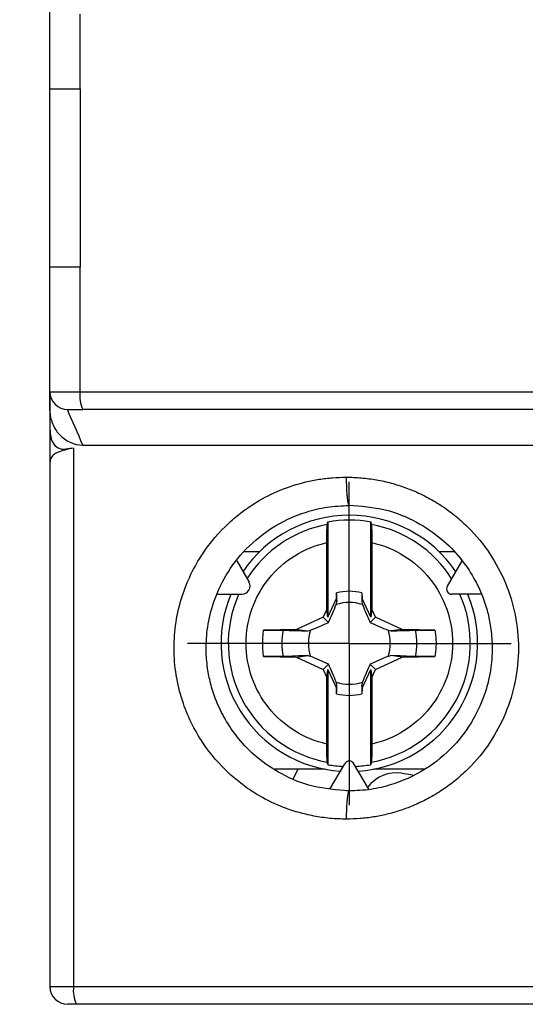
# Model space of a CAD drawing. Header units: inches. Extents: x 0.5 to 21.5, y 0.5 to 16.5.
# Tile 6 of 23: x 15.911 to 16.469, y 6.44 to 7.528. Entities that reach past the tile are written whole.
import ezdxf

# ---------------------------------------------------------------- set-up
doc = ezdxf.new("R2010")
doc.units = ezdxf.units.IN
doc.header["$LTSCALE"] = 2
doc.header["$MEASUREMENT"] = 0
doc.linetypes.add('CENTERX2', pattern=[0.8, 0.5, -0.1, 0.1, -0.1])
doc.layers.add('CENTER', color=40, linetype='CENTERX2')
doc.layers.add('DIMENSIONS', color=140, linetype='Continuous', lineweight=25)
doc.styles.add('SLDTEXTSTYLE0', font='TXT', dxfattribs={"width": 0.7})
doc.dimstyles.new('SLDDIMSTYLE0', dxfattribs={"dimtxt": 0.169922, "dimasz": 0.26, "dimexe": 0, "dimexo": 0.0625, "dimgap": 0.04248, "dimtad": 0, "dimtih": 1, "dimtoh": 1, "dimrnd": 1e-09, "dimzin": 12, "dimdsep": 46, "dimtxsty": 'SLDTEXTSTYLE0', "dimsah": 1, "dimcen": 0.09, "dimadec": 0, "dimazin": 3, "dimtfac": 1, "dimtofl": 0, "dimtmove": 0, "dimatfit": 3, "dimfxl": 0, "dimfrac": 2, "dimtolj": 1, "dimtzin": 12, "dimarcsym": 0})

# ---------------------------------------------------------------- blocks, each defined once
blk = doc.blocks.new('_D_6')
at = {"layer": 'DIMENSIONS'}
for p, q in [((15.864, 9.7784), (14.4303, 9.7784)), ((14.6803, 9.7784), (14.6803, 8.6329)), ((14.4278, 8.3248), (14.3708, 8.3248)), ((14.3708, 8.3248), (14.3708, 8.0547)), ((14.9328, 8.3248), (14.9898, 8.3248)), ((14.9898, 8.3248), (14.9898, 8.0547)), ((14.3708, 8.0547), (14.4278, 8.0547)), ((14.9898, 8.0547), (14.9328, 8.0547)), ((14.6803, 6.4398), (14.6803, 8.0167)), ((15.8738, 6.4398), (14.4303, 6.4398))]:
    blk.add_line(p, q, dxfattribs=at)
for points in [[(14.6803, 9.7784), (14.6403, 9.5184), (14.7203, 9.5184)], [(14.6803, 6.4398), (14.7203, 6.6998), (14.6403, 6.6998)]]:
    blk.add_solid(points, dxfattribs=at)
at = {"layer": 'DIMENSIONS', "char_height": 0.16667, "attachment_point": 1, "style": 'SLDTEXTSTYLE0'}
for s, insert in [('3.34', (14.4278, 8.5777)), ('84.8', (14.4278, 8.2696))]:
    blk.add_mtext(s, dxfattribs=dict(at, insert=insert))
blk = doc.blocks.new('SW_CENTERMARKSYMBOL_0')
at = {"layer": 'CENTER', "color": 0}
for p, q in [((0, 0.1), (0, 0.1787)), ((0, 0), (0, 0.1)), ((-0.1, 0), (-0.1787, 0)), ((0, 0), (-0.1, 0)), ((0, 0), (0, -0.1)), ((0, 0), (0.1, 0)), ((0.1, 0), (0.1787, 0)), ((0, -0.1), (0, -0.1787))]:
    blk.add_line(p, q, dxfattribs=at)

msp = doc.modelspace()

# ---------------------------------------------------------------- linework, layer by layer
for p, q in [((15.9443, 7.4516), (15.9443, 7.554)), ((15.9776, 7.4516), (15.9776, 7.5343)), ((15.9443, 7.4516), (15.9776, 7.4516)), ((15.9443, 7.2548), (15.9443, 7.4516)), ((15.9776, 7.4516), (15.9776, 7.2548)), ((15.9776, 7.2548), (15.9443, 7.2548)), ((15.9443, 7.117), (15.9443, 7.2548)), ((15.9776, 7.117), (15.9776, 7.2548)), ((15.9443, 7.117), (15.9443, 7.0973)), ((15.9443, 7.117), (15.9776, 7.117)), ((15.9443, 7.0962), (15.9443, 7.117)), ((15.9776, 7.117), (17.6748, 7.117)), ((15.9443, 7.0973), (15.9443, 7.0777)), ((15.964, 7.0973), (15.9807, 7.0973)), ((15.9443, 7.0777), (15.9443, 7.0365)), ((15.9607, 7.0525), (15.9619, 7.0536)), ((15.9705, 7.0544), (15.9705, 6.4595)), ((15.9807, 7.0579), (16.8065, 7.0579)), ((15.9443, 7.0365), (15.9443, 6.4595)), ((16.2744, 6.992), (16.275, 6.991)), ((16.2514, 6.973), (16.2514, 6.8679)), ((16.2986, 6.8679), (16.2986, 6.973)), ((16.2502, 6.8765), (16.2502, 6.9501)), ((16.2999, 6.9501), (16.2999, 6.8765)), ((16.1755, 6.9398), (16.1583, 6.9398)), ((16.3908, 6.9398), (16.3745, 6.9398)), ((16.1506, 6.93), (16.1642, 6.9064)), ((16.3994, 6.93), (16.3832, 6.9019)), ((16.1292, 6.893), (16.1564, 6.893)), ((16.2609, 6.8883), (16.261, 6.8947)), ((16.289, 6.8947), (16.2891, 6.8883)), ((16.4208, 6.893), (16.3883, 6.893)), ((16.2514, 6.8679), (16.2609, 6.8883)), ((16.2609, 6.8883), (16.2613, 6.8846)), ((16.2891, 6.8883), (16.2887, 6.8846)), ((16.2986, 6.8679), (16.2891, 6.8883)), ((16.2461, 6.8678), (16.2166, 6.854)), ((16.2502, 6.8765), (16.2461, 6.8678)), ((16.2461, 6.8678), (16.2521, 6.8618)), ((16.2514, 6.8679), (16.2502, 6.8765)), ((16.3039, 6.8678), (16.298, 6.8618)), ((16.2999, 6.8765), (16.2986, 6.8679)), ((16.3039, 6.8678), (16.2999, 6.8765)), ((16.3334, 6.854), (16.3039, 6.8678)), ((16.2166, 6.854), (16.1804, 6.8534)), ((16.2166, 6.854), (16.2293, 6.8525)), ((16.3334, 6.854), (16.3207, 6.8525)), ((16.3696, 6.8534), (16.3334, 6.854)), ((16.1804, 6.8243), (16.2166, 6.8236)), ((16.2166, 6.8236), (16.2293, 6.8252)), ((16.3334, 6.8236), (16.3207, 6.8252)), ((16.3334, 6.8236), (16.3696, 6.8243)), ((16.2166, 6.8236), (16.2461, 6.8099)), ((16.2461, 6.8099), (16.2521, 6.8159)), ((16.3039, 6.8099), (16.298, 6.8159)), ((16.3039, 6.8099), (16.3334, 6.8236)), ((16.2461, 6.8099), (16.2502, 6.8012)), ((16.2502, 6.8012), (16.2514, 6.8098)), ((16.2514, 6.8098), (16.2514, 6.7047)), ((16.2514, 6.8098), (16.2609, 6.7894)), ((16.2891, 6.7894), (16.2986, 6.8098)), ((16.2986, 6.7047), (16.2986, 6.8098)), ((16.2986, 6.8098), (16.2999, 6.8012)), ((16.2999, 6.8012), (16.3039, 6.8099)), ((16.2502, 6.7275), (16.2502, 6.8012)), ((16.2609, 6.7894), (16.2613, 6.7931)), ((16.2891, 6.7894), (16.2887, 6.7931)), ((16.2999, 6.8012), (16.2999, 6.7275)), ((16.261, 6.783), (16.2609, 6.7894)), ((16.2891, 6.7894), (16.289, 6.783)), ((16.2536, 6.6775), (16.2699, 6.7056)), ((16.2964, 6.6775), (16.2801, 6.7056)), ((16.2483, 6.6996), (16.1927, 6.6996)), ((16.3583, 6.6996), (16.3017, 6.6996)), ((16.3332, 6.6952), (16.3451, 6.6933)), ((16.275, 6.676), (16.2744, 6.675)), ((15.9443, 6.4595), (15.9705, 6.4595)), ((15.9705, 6.4595), (17.6819, 6.4595))]:
    msp.add_line(p, q)
at = {"flags": 128}
msp.add_lwpolyline([(16.213, 6.6892), (16.2181, 6.699), (16.2184, 6.6996)], dxfattribs=at)
for centre, radius, start, end in [((15.964, 7.117), 0.0197, 180, 270), ((16.0119, 7.1122), 0.0346, 172.0248, 205.4456), ((16.275, 6.8388), 0.1417, 90, 146.0157), ((16.275, 6.8388), 0.1417, 33.9843, 90), ((16.275, 6.8388), 0.1337, 100.5135, 147.7172), ((16.275, 6.8388), 0.1362, 80.0139, 99.9861), ((16.275, 6.8388), 0.1337, 32.2828, 79.4865), ((16.1564, 6.902), 0.00896, 270, 30), ((16.3883, 6.8989), 0.00591, 150, 270), ((16.275, 6.8388), 0.1417, 157.5362, 266.0157), ((16.275, 6.8388), 0.1337, 156.0978, 259.4865), ((16.275, 6.8388), 0.0575, 75.909, 104.091), ((16.275, 6.8388), 0.1417, 273.9843, 22.4638), ((16.275, 6.8388), 0.1337, 280.5135, 23.9022), ((16.275, 6.8388), 0.0452, 71.3185, 108.6815), ((16.275, 6.8388), 0.0746, 168.7083, 191.2917), ((16.275, 6.8388), 0.0452, 161.3185, 198.6815), ((16.275, 6.8388), 0.0452, 341.3185, 18.6815), ((16.275, 6.8388), 0.0746, 348.7083, 11.2917), ((16.275, 6.8388), 0.0452, 251.3185, 288.6815), ((16.275, 6.8388), 0.0575, 255.909, 284.091), ((16.275, 6.8388), 0.1362, 260.0139, 267.1526), ((16.275, 6.7027), 0.00591, 30, 150), ((16.275, 6.8388), 0.1362, 272.8474, 279.9861), ((16.327, 6.6563), 0.0394, 80.9942, 143.8461), ((15.964, 6.4595), 0.0197, 180, 270), ((16.0023, 6.4547), 0.0322, 171.4538, 207.5817)]:
    msp.add_arc(centre, radius, start, end)
for centre, major_axis, end_param in [((15.9758, 7.0365), (0.0315, 0), 2.069918), ((16.8262, 4.1496), (5.1036, 0), 1.740974)]:
    msp.add_ellipse(centre, major_axis=major_axis, ratio=0.57735, start_param=1.739253, end_param=end_param)
for points in [[(15.9807, 7.0579), (15.975, 7.071), (15.9693, 7.0842), (15.9636, 7.0973)], [(16.2506, 6.9703), (16.2509, 6.9712), (16.2511, 6.9721), (16.2514, 6.973)], [(16.2986, 6.973), (16.2989, 6.9721), (16.2991, 6.9712), (16.2994, 6.9703)], [(16.2613, 6.8846), (16.2612, 6.8879), (16.2611, 6.8913), (16.261, 6.8947)], [(16.289, 6.8947), (16.2889, 6.8913), (16.2888, 6.8879), (16.2887, 6.8846)], [(16.2521, 6.8618), (16.2551, 6.8686), (16.2578, 6.8752), (16.2605, 6.8816)], [(16.2605, 6.8816), (16.2608, 6.8826), (16.2611, 6.8836), (16.2613, 6.8846)], [(16.2887, 6.8846), (16.2889, 6.8836), (16.2892, 6.8826), (16.2895, 6.8816)], [(16.2895, 6.8816), (16.2922, 6.8752), (16.295, 6.8686), (16.298, 6.8618)], [(16.2322, 6.8533), (16.2387, 6.856), (16.2452, 6.8588), (16.2521, 6.8618)], [(16.298, 6.8618), (16.3048, 6.8588), (16.3113, 6.856), (16.3178, 6.8533)], [(16.2019, 6.8534), (16.211, 6.8531), (16.2201, 6.8528), (16.2293, 6.8525)], [(16.2293, 6.8525), (16.2303, 6.8528), (16.2312, 6.853), (16.2322, 6.8533)], [(16.3178, 6.8533), (16.3188, 6.853), (16.3198, 6.8528), (16.3207, 6.8525)], [(16.3207, 6.8525), (16.33, 6.8528), (16.3391, 6.8531), (16.3482, 6.8534)], [(16.2293, 6.8252), (16.2201, 6.8249), (16.211, 6.8245), (16.2019, 6.8242)], [(16.2322, 6.8244), (16.2312, 6.8246), (16.2303, 6.8249), (16.2293, 6.8252)], [(16.2521, 6.8159), (16.2452, 6.8189), (16.2387, 6.8217), (16.2322, 6.8244)], [(16.3178, 6.8244), (16.3113, 6.8217), (16.3048, 6.8189), (16.298, 6.8159)], [(16.3207, 6.8252), (16.3198, 6.8249), (16.3188, 6.8246), (16.3178, 6.8244)], [(16.3482, 6.8242), (16.3391, 6.8245), (16.33, 6.8249), (16.3207, 6.8252)], [(16.2605, 6.7961), (16.2578, 6.8025), (16.2551, 6.8091), (16.2521, 6.8159)], [(16.298, 6.8159), (16.295, 6.8091), (16.2922, 6.8025), (16.2895, 6.7961)], [(16.2613, 6.7931), (16.2611, 6.7941), (16.2608, 6.7951), (16.2605, 6.7961)], [(16.261, 6.783), (16.2611, 6.7864), (16.2612, 6.7897), (16.2613, 6.7931)], [(16.2895, 6.7961), (16.2892, 6.7951), (16.2889, 6.7941), (16.2887, 6.7931)], [(16.2887, 6.7931), (16.2888, 6.7897), (16.2889, 6.7864), (16.289, 6.783)], [(16.2514, 6.7047), (16.2511, 6.7056), (16.2509, 6.7065), (16.2506, 6.7074)], [(16.2994, 6.7074), (16.2991, 6.7065), (16.2989, 6.7056), (16.2986, 6.7047)]]:
    msp.add_open_spline(points, degree=3)
for points, knots in [([(17.6717, 7.0973), (17.6562, 7.0973), (17.6251, 7.0973), (17.5783, 7.0973), (17.5315, 7.0973), (17.4847, 7.0973), (17.4379, 7.0973), (17.391, 7.0973), (17.3441, 7.0973), (17.2972, 7.0973), (17.2502, 7.0973), (17.2032, 7.0973), (17.1562, 7.0973), (17.1092, 7.0973), (17.0621, 7.0973), (17.015, 7.0973), (16.9678, 7.0973), (16.9206, 7.0973), (16.8734, 7.0973), (16.8136, 7.0973), (16.7412, 7.0973), (16.6563, 7.0973), (16.5715, 7.0973), (16.4868, 7.0973), (16.4021, 7.0973), (16.3176, 7.0973), (16.2332, 7.0973), (16.1489, 7.0973), (16.0647, 7.0973), (16.0087, 7.0973), (15.9807, 7.0973)], [0, 0, 0, 0, 0.027824, 0.055631, 0.083424, 0.111205, 0.138975, 0.166738, 0.194495, 0.222247, 0.249998, 0.277748, 0.305501, 0.333258, 0.361021, 0.388793, 0.416574, 0.444368, 0.472177, 0.500002, 0.550072, 0.600095, 0.650082, 0.700046, 0.749998, 0.79995, 0.849914, 0.899903, 0.949928, 1, 1, 1, 1]), ([(15.9443, 7.0962), (15.9443, 7.0913), (15.9453, 7.0865), (15.9489, 7.0773), (15.9515, 7.0731), (15.9615, 7.0625), (15.9709, 7.0579), (15.9807, 7.0579)], [0, 0, 0, 0, 0.25, 0.25, 0.5, 0.5, 1, 1, 1, 1]), ([(15.9443, 7.0777), (15.9443, 7.0748), (15.9445, 7.0719), (15.9454, 7.0662), (15.9461, 7.0633), (15.9488, 7.0582), (15.9508, 7.056), (15.956, 7.0535), (15.959, 7.0533), (15.9619, 7.0536)], [0, 0, 0, 0, 0.25, 0.25, 0.5, 0.5, 0.75, 0.75, 1, 1, 1, 1]), ([(15.9607, 7.0525), (15.9553, 7.0508), (15.9509, 7.0493), (15.9467, 7.0459), (15.9457, 7.0445), (15.9448, 7.042), (15.9446, 7.0411), (15.9443, 7.039), (15.9443, 7.0378), (15.9443, 7.0365)], [0, 0, 0, 0, 0.5, 0.5, 0.75, 0.75, 0.875, 0.875, 1, 1, 1, 1]), ([(16.2716, 6.6445), (16.2686, 6.6446), (16.2626, 6.6446), (16.2536, 6.6453), (16.2446, 6.6464), (16.2358, 6.6478), (16.2203, 6.6512), (16.1986, 6.6581), (16.1754, 6.6699), (16.1568, 6.6824), (16.1357, 6.7), (16.1104, 6.7295), (16.0874, 6.7765), (16.0784, 6.833), (16.0871, 6.8897), (16.11, 6.937), (16.1353, 6.9667), (16.1565, 6.9843), (16.1751, 6.997), (16.1984, 7.0088), (16.2221, 7.0164), (16.2416, 7.0203), (16.2565, 7.0221), (16.2666, 7.0224), (16.2716, 7.0225)], [0, 0, 0, 0, 0.01523, 0.03041, 0.045574, 0.060755, 0.075988, 0.125681, 0.175311, 0.207079, 0.23882, 0.31397, 0.401502, 0.499176, 0.597043, 0.684885, 0.760357, 0.792228, 0.824139, 0.873956, 0.92385, 0.949259, 0.97459, 1, 1, 1, 1]), ([(16.2716, 7.0225), (16.2744, 7.0224), (16.28, 7.0224), (16.2884, 7.0218), (16.2967, 7.0209), (16.305, 7.0196), (16.3132, 7.018), (16.3213, 7.016), (16.3293, 7.0136), (16.3373, 7.0109), (16.3483, 7.0066), (16.3622, 7), (16.3782, 6.9904), (16.3931, 6.9792), (16.4114, 6.9626), (16.4311, 6.9386), (16.4485, 6.9059), (16.4593, 6.8704), (16.463, 6.8335), (16.4593, 6.7966), (16.4485, 6.7611), (16.4311, 6.7284), (16.4114, 6.7044), (16.3931, 6.6878), (16.3782, 6.6766), (16.3622, 6.667), (16.3463, 6.6595), (16.331, 6.6538), (16.3165, 6.6496), (16.3017, 6.6467), (16.2867, 6.6449), (16.2767, 6.6446), (16.2716, 6.6445)], [0, 0, 0, 0, 0.0142663, 0.0284376, 0.0425405, 0.0566022, 0.0706501, 0.0847115, 0.0988137, 0.112984, 0.127249, 0.1587039, 0.1901667, 0.2213845, 0.2525973, 0.3146198, 0.3764652, 0.4382413, 0.5000259, 0.5618106, 0.6235871, 0.6854326, 0.7474542, 0.7786591, 0.8098818, 0.841336, 0.8727953, 0.8983921, 0.9237523, 0.9490342, 0.9743973, 1, 1, 1, 1]), ([(16.2716, 7.0225), (16.2716, 7.0185), (16.2717, 7.0124), (16.2721, 7.0051), (16.2726, 7), (16.2731, 6.996), (16.2737, 6.9928), (16.2742, 6.9923), (16.2744, 6.992)], [0, 0, 0, 0, 0.26984, 0.4151, 0.563443, 0.711786, 0.857047, 1, 1, 1, 1]), ([(16.2746, 6.6758), (16.2612, 6.6768), (16.2354, 6.6788), (16.2009, 6.6928), (16.1733, 6.7113), (16.1525, 6.7325), (16.1379, 6.7538), (16.1282, 6.7738), (16.1222, 6.792), (16.1183, 6.8101), (16.1164, 6.8304), (16.1176, 6.8547), (16.1236, 6.8824), (16.1364, 6.912), (16.1576, 6.9415), (16.1882, 6.9676), (16.2208, 6.9829), (16.2506, 6.9901), (16.2665, 6.9908), (16.2746, 6.9912)], [0, 0, 0, 0, 0.081848, 0.156294, 0.223313, 0.282887, 0.335011, 0.379685, 0.416912, 0.450457, 0.491266, 0.540031, 0.596752, 0.661433, 0.734085, 0.814704, 0.903266, 0.95064, 1, 1, 1, 1]), ([(16.2744, 6.9915), (16.288, 6.9905), (16.314, 6.9886), (16.3488, 6.9744), (16.3766, 6.9556), (16.3975, 6.9342), (16.4123, 6.9126), (16.4219, 6.8923), (16.4279, 6.874), (16.4316, 6.8557), (16.4333, 6.8351), (16.4319, 6.8106), (16.4254, 6.7828), (16.4122, 6.7531), (16.3904, 6.7236), (16.3591, 6.6977), (16.3258, 6.6828), (16.2957, 6.6762), (16.2796, 6.6758), (16.2714, 6.6756)], [0, 0, 0, 0, 0.0818216, 0.1562027, 0.2231733, 0.2827267, 0.3348606, 0.3795672, 0.4168372, 0.4504169, 0.4912663, 0.540083, 0.5968556, 0.6615708, 0.7342159, 0.8147851, 0.903278, 0.9506424, 1, 1, 1, 1]), ([(16.2502, 6.9501), (16.2502, 6.9551), (16.2502, 6.96), (16.2504, 6.9674), (16.2505, 6.9698), (16.2506, 6.9703)], [0, 0, 0, 0, 0.5, 0.5, 1, 1, 1, 1]), ([(16.2994, 6.9703), (16.2995, 6.9698), (16.2997, 6.9674), (16.2998, 6.96), (16.2999, 6.9551), (16.2999, 6.9501)], [0, 0, 0, 0, 0.5, 0.5, 1, 1, 1, 1]), ([(16.2502, 6.7275), (16.2249, 6.7332), (16.2022, 6.7473), (16.1698, 6.7878), (16.161, 6.8129), (16.161, 6.8648), (16.1698, 6.8899), (16.2022, 6.9304), (16.2249, 6.9445), (16.2502, 6.9501)], [0, 0, 0, 0, 0.25, 0.25, 0.5, 0.5, 0.75, 0.75, 1, 1, 1, 1]), ([(16.2999, 6.9501), (16.3252, 6.9445), (16.3478, 6.9304), (16.3802, 6.8899), (16.3891, 6.8648), (16.3891, 6.8129), (16.3802, 6.7878), (16.3478, 6.7473), (16.3252, 6.7332), (16.2999, 6.7275)], [0, 0, 0, 0, 0.25, 0.25, 0.5, 0.5, 0.75, 0.75, 1, 1, 1, 1]), ([(16.1804, 6.8243), (16.1801, 6.8262), (16.1796, 6.8301), (16.1793, 6.8359), (16.1793, 6.8418), (16.1796, 6.8476), (16.1801, 6.8515), (16.1804, 6.8534)], [0, 0, 0, 0, 0.200753, 0.400377, 0.599623, 0.799247, 1, 1, 1, 1]), ([(16.1804, 6.8534), (16.1849, 6.8535), (16.1892, 6.8535), (16.1967, 6.8535), (16.1999, 6.8535), (16.2019, 6.8534)], [0, 0, 0, 0, 0.5, 0.5, 1, 1, 1, 1]), ([(16.3482, 6.8534), (16.3502, 6.8535), (16.3533, 6.8535), (16.3608, 6.8535), (16.3652, 6.8535), (16.3696, 6.8534)], [0, 0, 0, 0, 0.5, 0.5, 1, 1, 1, 1]), ([(16.3696, 6.8534), (16.3699, 6.8515), (16.3704, 6.8476), (16.3708, 6.8418), (16.3708, 6.8359), (16.3704, 6.8301), (16.3699, 6.8262), (16.3696, 6.8243)], [0, 0, 0, 0, 0.200753, 0.400377, 0.599623, 0.799247, 1, 1, 1, 1]), ([(16.2019, 6.8242), (16.1999, 6.8242), (16.1968, 6.8241), (16.1893, 6.8241), (16.1849, 6.8242), (16.1804, 6.8243)], [0, 0, 0, 0, 0.5, 0.5, 1, 1, 1, 1]), ([(16.3696, 6.8243), (16.3652, 6.8242), (16.3608, 6.8241), (16.3533, 6.8241), (16.3502, 6.8242), (16.3482, 6.8242)], [0, 0, 0, 0, 0.5, 0.5, 1, 1, 1, 1]), ([(16.2506, 6.7074), (16.2505, 6.7079), (16.2504, 6.7103), (16.2502, 6.7177), (16.2502, 6.7226), (16.2502, 6.7275)], [0, 0, 0, 0, 0.5, 0.5, 1, 1, 1, 1]), ([(16.2999, 6.7275), (16.2999, 6.7226), (16.2998, 6.7177), (16.2997, 6.7103), (16.2995, 6.7079), (16.2994, 6.7074)], [0, 0, 0, 0, 0.5, 0.5, 1, 1, 1, 1]), ([(16.2744, 6.675), (16.2742, 6.6747), (16.2737, 6.6742), (16.2731, 6.671), (16.2726, 6.667), (16.2721, 6.6619), (16.2717, 6.6546), (16.2716, 6.6485), (16.2716, 6.6445)], [0, 0, 0, 0, 0.14332, 0.288518, 0.436798, 0.585077, 0.730275, 1, 1, 1, 1]), ([(15.9738, 6.4398), (15.9731, 6.4398), (15.9718, 6.4398), (15.9699, 6.4398), (15.9682, 6.4398), (15.9663, 6.4398), (15.9644, 6.4398), (15.9641, 6.4398), (15.964, 6.4398)], [0, 0, 0, 0, 0.126623, 0.249654, 0.373082, 0.500858, 0.749653, 1, 1, 1, 1]), ([(17.6786, 6.4398), (17.6645, 6.4398), (17.6364, 6.4398), (17.5942, 6.4398), (17.5519, 6.4398), (17.5096, 6.4398), (17.4672, 6.4398), (17.4248, 6.4398), (17.3823, 6.4398), (17.3398, 6.4398), (17.2973, 6.4398), (17.1977, 6.4398), (17.0407, 6.4398), (16.8262, 6.4398), (16.6117, 6.4398), (16.4405, 6.4398), (16.3126, 6.4398), (16.2276, 6.4398), (16.1428, 6.4398), (16.0582, 6.4398), (16.0019, 6.4398), (15.9738, 6.4398)], [0, 0, 0, 0, 0.024966, 0.049925, 0.074879, 0.09983, 0.124779, 0.149729, 0.174681, 0.199636, 0.224597, 0.249565, 0.374777, 0.500001, 0.625213, 0.750437, 0.800362, 0.850266, 0.900165, 0.950071, 1, 1, 1, 1])]:
    msp.add_open_spline(points, degree=3, knots=knots)

# ---------------------------------------------------------------- block references
at = {"layer": 'CENTER'}
msp.add_blockref('SW_CENTERMARKSYMBOL_0', (16.275, 6.8388), dxfattribs=at)

# ---------------------------------------------------------------- dimensions: what is measured, and where the dimension line sits
at = {"layer": 'DIMENSIONS'}
dim = msp.add_linear_dim(base=(14.6803, 9.7784), p1=(15.9738, 6.4398), p2=(15.964, 9.7784), angle=90, dimstyle='SLDDIMSTYLE0', dxfattribs=at)
dim.commit()
dim.dimension.update_dxf_attribs({"geometry": '_D_6', "text_midpoint": (14.6803, 8.3248), "dimtype": 160})

doc.saveas('drawing.dxf')
